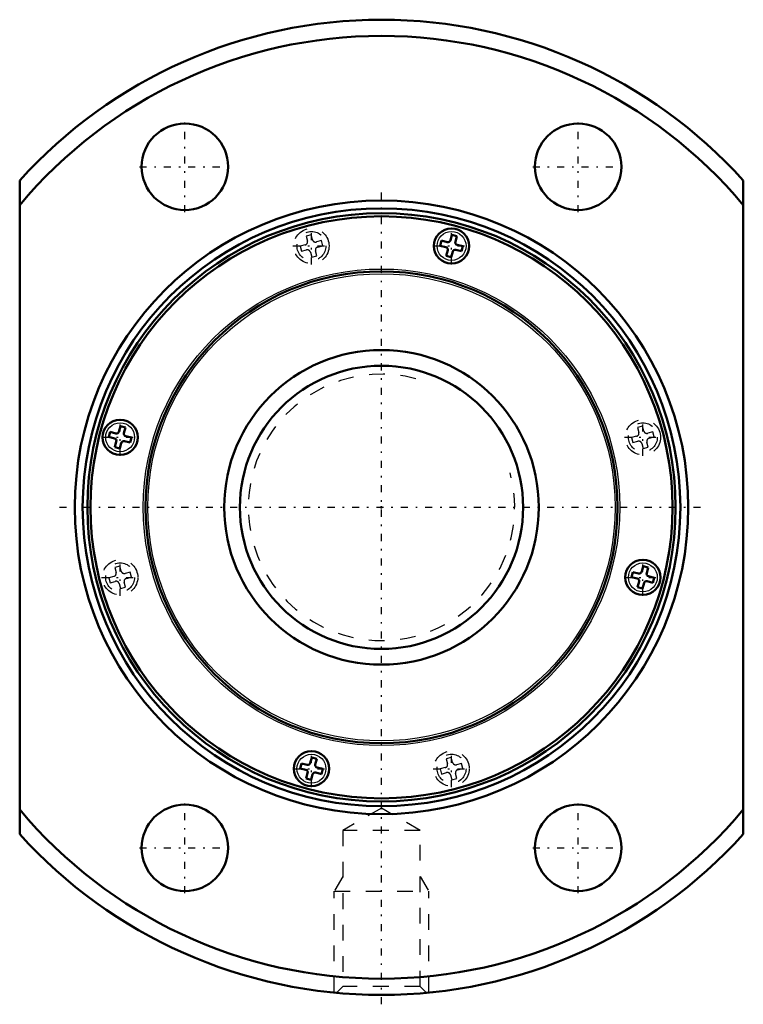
# Model space of a CAD drawing. Header units: millimetres. Extents: x -23 to 23, y -31.6 to 31.
import ezdxf

# ---------------------------------------------------------------- set-up
doc = ezdxf.new("R2010")
doc.units = ezdxf.units.MM
doc.linetypes.add('Center', pattern=[1.5, 0.45, -0.5, 0.05, -0.5])
doc.linetypes.add('Dashed', pattern=[2, 1, -1])
for name, color, linetype, lineweight in [('2d ConnectionPoints', 7, 'Continuous', 50), ('AM_0', 7, 'Continuous', 50), ('AM_4', 3, 'Continuous', 25), ('AM_5', 3, 'Continuous', 25), ('AM_7', 7, 'Center', 25), ('AM_9', 6, 'Dashed', 25)]:
    doc.layers.add(name, color=color, linetype=linetype, lineweight=lineweight)

# ---------------------------------------------------------------- blocks, each defined once
blk = doc.blocks.new('1_BLK2020_7_2ZZ_Nut_0_in_BLK2020_7_2ZZ_82LC7T_000_2')
at = {"layer": 'AM_0'}
for p, q in [((-23, 20.785), (-23, -20.785)), ((23, -20.785), (23, 20.785)), ((3.823, 16.953), (3.738, 16.634)), ((4.18, 16.857), (3.823, 16.953)), ((4.472, 17.328), (4.376, 16.971)), ((4.472, 17.328), (4.791, 17.243)), ((4.695, 16.885), (4.791, 17.243)), ((3.738, 16.634), (4.095, 16.539)), ((4.208, 16.343), (4.112, 15.985)), ((4.723, 16.37), (5.08, 16.275)), ((5.166, 16.593), (4.808, 16.689)), ((5.08, 16.275), (5.166, 16.593)), ((4.112, 15.985), (4.431, 15.9)), ((4.431, 15.9), (4.527, 16.257)), ((-16.593, 5.166), (-16.689, 4.808)), ((-16.593, 5.166), (-16.275, 5.08)), ((-16.37, 4.723), (-16.275, 5.08)), ((-17.243, 4.791), (-17.328, 4.472)), ((-17.328, 4.472), (-16.971, 4.376)), ((-16.885, 4.695), (-17.243, 4.791)), ((-15.9, 4.431), (-16.257, 4.527)), ((-15.985, 4.112), (-15.9, 4.431)), ((-16.857, 4.18), (-16.953, 3.823)), ((-16.953, 3.823), (-16.634, 3.738)), ((-16.634, 3.738), (-16.539, 4.095)), ((-16.343, 4.208), (-15.985, 4.112)), ((16.634, -3.738), (16.539, -4.095)), ((16.634, -3.738), (16.953, -3.823)), ((15.985, -4.112), (15.9, -4.431)), ((16.343, -4.208), (15.985, -4.112)), ((16.857, -4.18), (16.953, -3.823)), ((17.328, -4.472), (16.971, -4.376)), ((15.9, -4.431), (16.257, -4.527)), ((16.37, -4.723), (16.275, -5.08)), ((16.593, -5.166), (16.689, -4.808)), ((16.885, -4.695), (17.243, -4.791)), ((17.243, -4.791), (17.328, -4.472)), ((16.275, -5.08), (16.593, -5.166)), ((-4.431, -15.9), (-4.527, -16.257)), ((-4.431, -15.9), (-4.112, -15.985)), ((-4.208, -16.343), (-4.112, -15.985)), ((-5.08, -16.275), (-5.166, -16.593)), ((-5.166, -16.593), (-4.808, -16.689)), ((-4.723, -16.37), (-5.08, -16.275)), ((-4.695, -16.885), (-4.791, -17.243)), ((-4.18, -16.857), (-3.823, -16.953)), ((-3.738, -16.634), (-4.095, -16.539)), ((-3.823, -16.953), (-3.738, -16.634)), ((-4.791, -17.243), (-4.472, -17.328)), ((-4.472, -17.328), (-4.376, -16.971))]:
    blk.add_line(p, q, dxfattribs=at)
for centre, radius in [((-12.5, 21.651), 2.75), ((12.5, 21.651), 2.75), ((0, 0), 19.5), ((0, 0), 19), ((0, 0), 18.7), ((0, 0), 18.5), ((4.452, 16.614), 1.12), ((0, 0), 15), ((-16.614, 4.452), 1.12), ((16.614, -4.452), 1.12), ((-4.452, -16.614), 1.12), ((-12.5, -21.651), 2.75), ((12.5, -21.651), 2.75)]:
    blk.add_circle(centre, radius, dxfattribs=at)
for centre, radius, start, end in [((0, 0), 31, 42.10345, 137.89655), ((0, 0), 29.967, 39.86834, 140.13166), ((4.222, 17.012), 0.16, 255, 345), ((4.054, 16.384), 0.16, 345, 75), ((4.681, 16.216), 0.16, 75, 165), ((4.85, 16.844), 0.16, 165, 255), ((-16.844, 4.85), 0.16, 255, 345), ((-16.216, 4.681), 0.16, 165, 255), ((-17.012, 4.222), 0.16, 345, 75), ((-16.384, 4.054), 0.16, 75, 165), ((16.384, -4.054), 0.16, 255, 345), ((17.012, -4.222), 0.16, 165, 255), ((16.216, -4.681), 0.16, 345, 75), ((16.844, -4.85), 0.16, 75, 165), ((-4.681, -16.216), 0.16, 255, 345), ((-4.85, -16.844), 0.16, 345, 75), ((-4.222, -17.012), 0.16, 75, 165), ((-4.054, -16.384), 0.16, 165, 255), ((0, 0), 29.967, 219.86834, 320.13166), ((0, 0), 31, 222.10345, 317.89655)]:
    blk.add_arc(centre, radius, start, end, dxfattribs=at)
at = {"layer": 'AM_4'}
for centre, radius in [((4.452, 16.614), 0.92), ((0, 0), 15.15), ((0, 0), 14.85), ((-16.614, 4.452), 0.92), ((16.614, -4.452), 0.92), ((-4.452, -16.614), 0.92)]:
    blk.add_circle(centre, radius, dxfattribs=at)
at = {"layer": 'AM_5', "linetype": 'Dashed'}
for p, q in [((-2.458, -23.462), (-3, -24.4)), ((2.459, -23.462), (3, -24.4)), ((-3, -30.854), (-3, -24.4)), ((-3, -24.4), (3, -24.4)), ((3, -30.854), (3, -24.4))]:
    blk.add_line(p, q, dxfattribs=at)
at = {"layer": 'AM_7'}
for p, q in [((-12.5, 18.763), (-12.5, 24.538)), ((12.5, 18.763), (12.5, 24.538)), ((-15.387, 21.651), (-9.612, 21.651)), ((9.612, 21.651), (15.387, 21.651)), ((0, -31.594), (0, 20.475)), ((-4.452, 15.438), (-4.452, 17.79)), ((4.452, 15.438), (4.452, 17.79)), ((-5.628, 16.614), (-3.276, 16.614)), ((3.276, 16.614), (5.628, 16.614)), ((-16.614, 3.276), (-16.614, 5.628)), ((16.614, 3.276), (16.614, 5.628)), ((-17.79, 4.452), (-15.438, 4.452)), ((15.438, 4.452), (17.79, 4.452)), ((-20.475, 0), (20.475, 0)), ((-16.614, -5.628), (-16.614, -3.276)), ((16.614, -5.628), (16.614, -3.276)), ((-17.79, -4.452), (-15.438, -4.452)), ((15.438, -4.452), (17.79, -4.452)), ((-4.452, -17.79), (-4.452, -15.438)), ((4.452, -17.79), (4.452, -15.438)), ((-5.628, -16.614), (-3.276, -16.614)), ((3.276, -16.614), (5.628, -16.614)), ((-12.5, -24.538), (-12.5, -18.763)), ((12.5, -24.538), (12.5, -18.763)), ((-15.387, -21.651), (-9.612, -21.651)), ((9.612, -21.651), (15.387, -21.651))]:
    blk.add_line(p, q, dxfattribs=at)
at = {"layer": 'AM_9'}
for p, q in [((-4.472, 17.328), (-4.791, 17.243)), ((-4.791, 17.243), (-4.706, 16.924)), ((-4.387, 17.009), (-4.472, 17.328)), ((-3.823, 16.953), (-4.142, 16.868)), ((-3.738, 16.634), (-3.823, 16.953)), ((-4.847, 16.679), (-5.166, 16.593)), ((-5.166, 16.593), (-5.08, 16.275)), ((-5.08, 16.275), (-4.762, 16.36)), ((-4.112, 15.985), (-4.198, 16.304)), ((-4.056, 16.549), (-3.738, 16.634)), ((-4.517, 16.219), (-4.431, 15.9)), ((-4.431, 15.9), (-4.112, 15.985)), ((16.593, 5.166), (16.275, 5.08)), ((16.275, 5.08), (16.36, 4.762)), ((16.679, 4.847), (16.593, 5.166)), ((16.219, 4.517), (15.9, 4.431)), ((15.9, 4.431), (15.985, 4.112)), ((17.243, 4.791), (16.924, 4.706)), ((17.009, 4.387), (17.328, 4.472)), ((17.328, 4.472), (17.243, 4.791)), ((15.985, 4.112), (16.304, 4.198)), ((16.549, 4.056), (16.634, 3.738)), ((16.634, 3.738), (16.953, 3.823)), ((16.953, 3.823), (16.868, 4.142)), ((-16.634, -3.738), (-16.953, -3.823)), ((-16.549, -4.056), (-16.634, -3.738)), ((-16.953, -3.823), (-16.868, -4.142)), ((-15.985, -4.112), (-16.304, -4.198)), ((-15.9, -4.431), (-15.985, -4.112)), ((-17.009, -4.387), (-17.328, -4.472)), ((-17.328, -4.472), (-17.243, -4.791)), ((-17.243, -4.791), (-16.924, -4.706)), ((-16.679, -4.847), (-16.593, -5.166)), ((-16.275, -5.08), (-16.36, -4.762)), ((-16.219, -4.517), (-15.9, -4.431)), ((-16.593, -5.166), (-16.275, -5.08)), ((4.431, -15.9), (4.112, -15.985)), ((4.112, -15.985), (4.198, -16.304)), ((4.517, -16.219), (4.431, -15.9)), ((4.056, -16.549), (3.738, -16.634)), ((3.738, -16.634), (3.823, -16.953)), ((3.823, -16.953), (4.142, -16.868)), ((5.08, -16.275), (4.762, -16.36)), ((4.847, -16.679), (5.166, -16.593)), ((5.166, -16.593), (5.08, -16.275)), ((4.387, -17.009), (4.472, -17.328)), ((4.472, -17.328), (4.791, -17.243)), ((4.791, -17.243), (4.706, -16.924)), ((0, -19.12), (-2.458, -20.539)), ((2.459, -20.539), (0, -19.12)), ((-2.458, -20.539), (-2.458, -30.459)), ((2.459, -20.539), (-2.458, -20.539)), ((2.459, -30.459), (2.459, -20.539)), ((-2.458, -30.459), (-2.862, -30.862)), ((2.459, -30.459), (-2.458, -30.459)), ((2.863, -30.863), (2.459, -30.459))]:
    blk.add_line(p, q, dxfattribs=at)
for centre, radius in [((-4.452, 16.614), 1.12), ((-4.452, 16.614), 0.92), ((16.614, 4.452), 1.12), ((16.614, 4.452), 0.92), ((-16.614, -4.452), 1.12), ((-16.614, -4.452), 0.92), ((4.452, -16.614), 1.12), ((4.452, -16.614), 0.92)]:
    blk.add_circle(centre, radius, dxfattribs=at)
for centre, start, end in [((-4.899, 16.872), 285, 15), ((-4.194, 17.061), 195, 285), ((-4.71, 16.167), 15, 105), ((-4.005, 16.356), 105, 195), ((16.167, 4.71), 285, 15), ((16.872, 4.899), 195, 285), ((17.061, 4.194), 105, 195), ((16.356, 4.005), 15, 105), ((-17.061, -4.194), 285, 15), ((-16.356, -4.005), 195, 285), ((-16.872, -4.899), 15, 105), ((-16.167, -4.71), 105, 195), ((4.71, -16.167), 195, 285), ((4.005, -16.356), 285, 15), ((4.194, -17.061), 15, 105), ((4.899, -16.872), 105, 195)]:
    blk.add_arc(centre, 0.2, start, end, dxfattribs=at)
blk = doc.blocks.new('2_BLK2020_7_20ZZ0_Shaft_0_in_BLK2020_7_2ZZ_82LC7T_000_2')
at = {"layer": 'AM_0'}
for radius in [10, 9]:
    blk.add_circle((0, 0), radius, dxfattribs=at)
at = {"layer": 'AM_5', "linetype": 'Dashed'}
blk.add_arc((0, 0), 8.467, 75, 15, dxfattribs=at)

msp = doc.modelspace()

# ---------------------------------------------------------------- linework, layer by layer
at = {"layer": '2d ConnectionPoints'}
msp.add_point((0, 0), dxfattribs=at)
msp.add_point((0, 0), dxfattribs=at)
msp.add_point((0, 0), dxfattribs=at)

# ---------------------------------------------------------------- block references
for name in ['1_BLK2020_7_2ZZ_Nut_0_in_BLK2020_7_2ZZ_82LC7T_000_2', '2_BLK2020_7_20ZZ0_Shaft_0_in_BLK2020_7_2ZZ_82LC7T_000_2']:
    msp.add_blockref(name, (0, 0))

doc.saveas('drawing.dxf')
